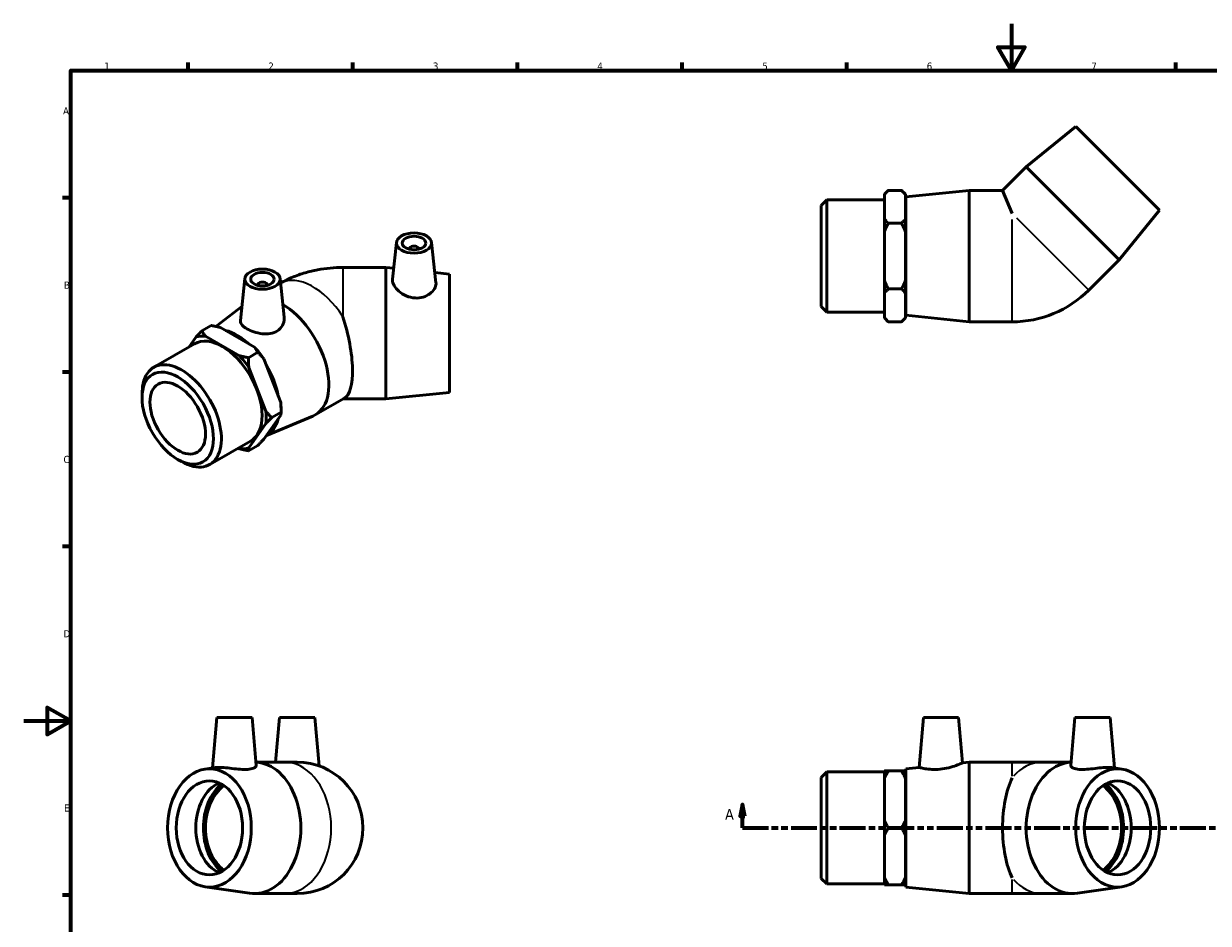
# Model space of a CAD drawing. Header units: millimetres. Extents: x 0 to 899, y -172 to 594.
# Tile 2 of 3: x 0 to 504, y 211 to 594. Entities that reach past the tile are written whole.
import ezdxf

# ---------------------------------------------------------------- set-up
doc = ezdxf.new("R2010")
doc.units = ezdxf.units.MM
doc.linetypes.add('DOUBLE_DASH_CHAIN', pattern=[1.2403, 0.6614, -0.0827, 0.1654, -0.0827, 0.1654, -0.0827])
for name, color, linetype, lineweight in [('Border (ANSI)', 7, 'Continuous', 70), ('Section Line (ANSI)', 7, 'DOUBLE_DASH_CHAIN', 70), ('Visible (ANSI)', 7, 'Continuous', 50), ('Visible Narrow (ANSI)', 7, 'Continuous', 35)]:
    doc.layers.add(name, color=color, linetype=linetype, lineweight=lineweight)
doc.styles.add('Label Text (ANSI)', font='tahoma.ttf')
doc.styles.add('Note Text (ANSI)', font='tahoma.ttf')

# ---------------------------------------------------------------- blocks, each defined once
blk = doc.blocks.new('Borders Default Border')
at = {"layer": 'Border (ANSI)'}
for p, q in [((70.08, 574), (70.08, 577.45)), ((140.17, 574), (140.17, 577.45)), ((210.25, 574), (210.25, 577.45)), ((280.33, 574), (280.33, 577.45)), ((350.42, 574), (350.42, 577.45)), ((490.58, 574), (490.58, 577.45)), ((20, 519.75), (16.55, 519.75)), ((20, 445.5), (16.55, 445.5)), ((20, 371.25), (16.55, 371.25)), ((20, 222.75), (16.55, 222.75))]:
    blk.add_line(p, q, dxfattribs=at)
at = {"layer": 'Border (ANSI)', "flags": 128}
for points in [[(420.5, 594), (420.5, 574), (414.73, 584), (426.27, 584), (420.5, 574)], [(20, 20), (20, 574), (821, 574), (821, 20), (20, 20)], [(0, 297), (20, 297), (10, 302.77), (10, 291.23), (20, 297)]]:
    blk.add_lwpolyline(points, dxfattribs=at)
at = {"layer": 'Border (ANSI)', "color": 230, "true_color": 0xff0080, "char_height": 3.05, "attachment_point": 7, "style": 'Note Text (ANSI)'}
for s, insert in [('1', (34.35, 574.4)), ('2', (104.2, 574.4)), ('3', (174.26, 574.34)), ('4', (244.23, 574.4)), ('5', (314.48, 574.34)), ('6', (384.49, 574.34)), ('7', (454.6, 574.4)), ('A', (16.78, 555.35)), ('B', (17.15, 481.1)), ('C', (16.95, 406.8)), ('D', (16.96, 332.6)), ('E', (17.21, 258.35))]:
    blk.add_mtext(s, dxfattribs=dict(at, insert=insert))
blk = doc.blocks.new('2dTransSection0')
at = {"layer": 'Section Line (ANSI)', "linetype": 'Continuous'}
for p, q in [((306, 261.43), (305, 256.43)), ((306, 256.43), (306, 261.43)), ((307, 256.43), (306, 261.43)), ((606.85, 261.43), (605.85, 256.43)), ((606.85, 256.43), (606.85, 261.43)), ((607.85, 256.43), (606.85, 261.43)), ((305, 256.43), (307, 256.43)), ((306, 251.43), (306, 256.43)), ((605.85, 256.43), (607.85, 256.43)), ((606.85, 251.43), (606.85, 256.43)), ((306, 251.43), (317.1, 251.43)), ((595.76, 251.43), (606.85, 251.43))]:
    blk.add_line(p, q, dxfattribs=at)
at = {"layer": 'Section Line (ANSI)', "linetype": 'DOUBLE_DASH_CHAIN', "ltscale": 16.686979}
blk.add_line((306, 251.43), (606.85, 251.43), dxfattribs=at)
at = {"layer": 'Section Line (ANSI)', "linetype": 'Continuous', "flags": 128}
for points in [[(307, 256.43), (306, 261.43), (305, 256.43), (307, 256.43)], [(607.85, 256.43), (606.85, 261.43), (605.85, 256.43), (607.85, 256.43)]]:
    blk.add_lwpolyline(points, dxfattribs=at)
at = {"layer": 'Section Line (ANSI)'}
for points in [[(307, 256.43), (306, 261.43), (305, 256.43), (307, 256.43)], [(607.85, 256.43), (606.85, 261.43), (605.85, 256.43), (607.85, 256.43)]]:
    blk.add_solid(points, dxfattribs=at)
at = {"layer": 'Section Line (ANSI)', "char_height": 4.57, "attachment_point": 7, "style": 'Label Text (ANSI)'}
for insert in [(298.64, 254.93), (610.32, 254.93)]:
    blk.add_mtext('A', dxfattribs=dict(at, insert=insert))

msp = doc.modelspace()

# ---------------------------------------------------------------- linework, layer by layer
at = {"layer": 'Visible (ANSI)'}
for p, q in [((447.893, 550.177), (426.821, 533.065)), ((447.893, 550.177), (483.531, 514.539)), ((426.821, 533.065), (416.76, 523.004)), ((426.821, 533.065), (466.419, 493.467)), ((366.431, 521.324), (368.111, 523.004)), ((366.431, 521.121), (366.431, 521.324)), ((366.431, 510.886), (366.431, 521.121)), ((373.751, 523.004), (368.111, 523.004)), ((375.431, 521.324), (373.751, 523.004)), ((375.431, 521.324), (375.431, 521.121)), ((375.431, 521.121), (375.431, 510.886)), ((375.531, 520.204), (402.531, 523.004)), ((375.531, 469.804), (375.531, 520.204)), ((402.531, 467.004), (402.531, 523.004)), ((402.531, 523.004), (416.76, 523.004)), ((416.76, 523.004), (420.851, 513.127)), ((339.531, 516.515), (341.921, 518.905)), ((339.531, 473.492), (339.531, 516.515)), ((341.921, 518.905), (341.921, 471.102)), ((341.921, 518.905), (366.431, 518.905)), ((375.431, 515.004), (375.531, 515.004)), ((483.531, 514.539), (466.419, 493.467)), ((366.431, 505.238), (366.431, 510.886)), ((375.431, 510.886), (375.431, 505.238)), ((366.431, 484.769), (366.431, 505.238)), ((373.751, 509.004), (368.111, 509.004)), ((375.431, 505.238), (375.431, 484.769)), ((158.706, 500.825), (157.021, 485.11)), ((173.678, 500.825), (175.53, 483.546)), ((164.192, 498.107), (164.192, 497.92)), ((168.192, 498.107), (168.192, 497.92)), ((154.219, 490.134), (135.899, 490.134)), ((154.219, 490.134), (154.219, 434.134)), ((157.523, 489.792), (154.219, 490.134)), ((466.419, 493.467), (453.465, 480.513)), ((94.178, 485.433), (92.269, 467.631)), ((109.149, 485.433), (110.914, 468.969)), ((181.219, 487.334), (175.056, 487.974)), ((181.219, 487.334), (181.219, 436.934)), ((366.431, 479.121), (366.431, 484.769)), ((375.431, 484.769), (375.431, 479.121)), ((99.663, 482.715), (99.663, 482.528)), ((103.663, 482.715), (103.663, 482.528)), ((373.751, 481.004), (368.111, 481.004)), ((366.431, 468.886), (366.431, 479.121)), ((375.431, 479.121), (375.431, 468.886)), ((375.431, 475.004), (375.531, 475.004)), ((81.749, 465.041), (92.899, 473.504)), ((339.531, 473.492), (341.921, 471.102)), ((341.921, 471.102), (366.431, 471.102)), ((375.531, 469.804), (402.531, 467.004)), ((75.892, 463.127), (79.88, 465.424)), ((83.73, 464.575), (98.204, 456.24)), ((366.431, 468.684), (366.431, 468.886)), ((366.431, 468.684), (368.111, 467.004)), ((373.751, 467.004), (368.111, 467.004)), ((375.431, 468.684), (373.751, 467.004)), ((375.431, 468.886), (375.431, 468.684)), ((402.531, 467.004), (420.851, 467.004)), ((73.372, 460.544), (70.42, 456.332)), ((91.84, 452.575), (77.366, 460.91)), ((55.344, 447.651), (72.676, 457.631)), ((95.691, 451.726), (99.679, 454.023)), ((102.198, 451.274), (109.435, 432.614)), ((103.071, 428.95), (95.834, 447.609)), ((50.371, 434.724), (50.371, 436.67)), ((124.103, 427.354), (136.577, 434.537)), ((154.219, 434.134), (135.899, 434.134)), ((181.219, 436.934), (154.219, 434.134)), ((109.578, 429.866), (109.578, 428.497)), ((109.435, 427.282), (102.198, 416.957)), ((103.351, 418.603), (123.034, 426.826)), ((109.578, 428.497), (105.59, 426.201)), ((95.834, 413.292), (103.071, 423.617)), ((79.2, 406.225), (96.531, 416.206)), ((99.679, 414.374), (95.691, 412.077)), ((91.338, 413.215), (91.84, 412.926)), ((65.523, 408.412), (67.207, 407.435)), ((82.209, 298.427), (80.329, 276.948)), ((82.209, 298.427), (97.209, 298.427)), ((97.209, 298.427), (98.99, 278.07)), ((108.937, 298.427), (107.275, 279.427)), ((108.937, 298.427), (123.937, 298.427)), ((123.937, 298.427), (125.739, 277.837)), ((383.058, 298.427), (381.202, 277.215)), ((383.058, 298.427), (398.058, 298.427)), ((398.058, 298.427), (399.746, 279.138)), ((447.587, 298.427), (445.806, 278.07)), ((447.587, 298.427), (462.587, 298.427)), ((462.587, 298.427), (464.466, 276.948)), ((98.871, 279.427), (111.129, 279.427)), ((116.437, 279.427), (111.129, 279.427)), ((399.746, 279.138), (402.531, 279.427)), ((402.531, 223.427), (402.531, 279.427)), ((402.531, 279.427), (420.851, 279.427)), ((433.666, 279.427), (420.851, 279.427)), ((445.924, 279.427), (433.666, 279.427)), ((77.235, 276.491), (81.47, 277.116)), ((339.531, 272.939), (341.921, 275.329)), ((339.531, 229.916), (339.531, 272.939)), ((341.921, 275.329), (341.921, 227.526)), ((341.921, 275.329), (366.431, 275.329)), ((366.431, 272.415), (366.431, 275.676)), ((366.431, 254.688), (366.431, 272.415)), ((368.111, 275.676), (373.751, 275.676)), ((375.431, 275.676), (375.431, 272.415)), ((375.431, 272.415), (375.431, 254.688)), ((375.531, 276.627), (381.202, 277.215)), ((375.531, 226.227), (375.531, 276.627)), ((467.56, 276.491), (463.326, 277.116)), ((375.431, 271.427), (375.531, 271.427)), ((366.431, 248.166), (366.431, 254.688)), ((375.431, 254.688), (375.431, 248.166)), ((366.431, 230.44), (366.431, 248.166)), ((373.751, 251.427), (368.111, 251.427)), ((375.431, 248.166), (375.431, 230.44)), ((339.531, 229.916), (341.921, 227.526)), ((341.921, 227.526), (366.431, 227.526)), ((366.431, 227.179), (366.431, 230.44)), ((373.751, 227.179), (368.111, 227.179)), ((375.431, 231.427), (375.531, 231.427)), ((375.431, 230.44), (375.431, 227.179)), ((77.235, 226.363), (96.122, 223.578)), ((98.175, 223.427), (111.129, 223.427)), ((111.129, 223.427), (116.437, 223.427)), ((375.531, 226.227), (402.531, 223.427)), ((402.531, 223.427), (420.851, 223.427)), ((420.851, 223.427), (433.666, 223.427)), ((446.62, 223.427), (433.666, 223.427)), ((467.56, 226.363), (448.673, 223.578))]:
    msp.add_line(p, q, dxfattribs=at)
for centre, radius, end in [((420.851, 513.127), 46.123, 315), ((116.437, 251.427), 28, 90)]:
    msp.add_arc(centre, radius, 270, end, dxfattribs=at)
for centre, major_axis, ratio in [((166.192, 500.559), (7.5, 0), 0.5758617), ((166.192, 500.559), (5, 0), 0.5758617), ((101.663, 485.167), (7.5, 0), 0.5758617), ((101.663, 485.167), (5, 0), 0.5758617), ((65.582, 425.965), (10.735, -18.641), 0.5780931), ((65.582, 425.965), (8.349, -14.499), 0.5780931), ((79.083, 251.427), (0, -25.2), 0.7071068), ((465.712, 251.427), (0, -25.2), 0.7071068), ((79.083, 251.427), (0, -20), 0.7071068), ((465.712, 251.427), (0, -20), 0.7071068)]:
    msp.add_ellipse(centre, major_axis=major_axis, ratio=ratio, dxfattribs=at)
for centre, major_axis, ratio, start_param, end_param in [((166.192, 498.107), (-2, 0), 0.5758617, 2.9729035, 6.4518745), ((101.663, 482.715), (-2, 0), 0.5758617, 2.9729035, 6.4518745), ((110.13, 451.618), (13.973, -24.264), 0.5780931, 6.2096478, 8.6310443), ((128.392, 462.134), (7.459, -27.899), 0.3183383, 0.0849033, 1.7390647), ((84.603, 436.918), (-11.928, 20.713), 0.5780931, 3.1415927, 6.2831853), ((84.603, 436.918), (-13.135, 22.808), 0.5780931, 5.8990973, 6.1475419), ((91.038, 440.624), (12.576, -21.838), 0.5780931, 2.0683158, 2.6479406), ((90.967, 440.583), (-13.135, 22.808), 0.5780931, 4.8518998, 5.1003444), ((67.272, 426.938), (11.928, -20.713), 0.5780931, 5.4958534, 10.2121098), ((84.603, 436.918), (13.135, -22.808), 0.5780931, 1.7103071, 1.9587517), ((91.038, 440.624), (12.576, -21.838), 0.5780931, 1.0160518, 1.6058095), ((84.603, 436.918), (13.135, -22.808), 0.5780931, 0.6631096, 0.9115542), ((90.967, 440.583), (-13.135, 22.808), 0.5780931, 3.9289245, 4.0531468), ((91.038, 440.624), (12.576, -21.838), 0.5780931, 6.2659606, 6.8278762), ((84.603, 436.918), (13.135, -22.808), 0.5780931, 5.8990973, 6.1475419), ((98.175, 251.427), (0, 28), 0.7071068, 3.0377022, 6.2479519), ((446.62, 251.427), (0, -28), 0.7071068, 3.176826, 6.3870758), ((428.358, 251.427), (0, -28), 0.4142136, 3.8455595, 5.5792184), ((87.38, 251.427), (0, -20), 0.7071068, 3.4393043, 5.9854736), ((91.528, 251.427), (0, 21.247), 0.7071068, 0.5040196, 2.6375731), ((91.528, 251.427), (0, 20), 0.7071068, 0.4555987, 2.685994), ((453.267, 251.427), (0, -20), 0.7071068, 0.4555987, 2.685994), ((453.267, 251.427), (0, -21.247), 0.7071068, 0.5040196, 2.6375731), ((457.415, 251.427), (0, 20), 0.7071068, 3.4393043, 5.9854736)]:
    msp.add_ellipse(centre, major_axis=major_axis, ratio=ratio, start_param=start_param, end_param=end_param, dxfattribs=at)
for points in [[(366.431, 521.121), (367.141, 522.033), (368.111, 523.004)], [(373.751, 523.004), (374.722, 522.033), (375.431, 521.121)], [(368.111, 509.004), (367.141, 509.974), (366.431, 510.886)], [(375.431, 510.886), (374.722, 509.974), (373.751, 509.004)], [(366.431, 505.238), (367.141, 507.063), (368.111, 509.004)], [(373.751, 509.004), (374.722, 507.063), (375.431, 505.238)], [(368.111, 481.004), (367.141, 482.945), (366.431, 484.769)], [(375.431, 484.769), (374.722, 482.945), (373.751, 481.004)], [(366.431, 479.121), (367.141, 480.033), (368.111, 481.004)], [(373.751, 481.004), (374.722, 480.033), (375.431, 479.121)], [(79.88, 465.424), (81.938, 465.029), (83.73, 464.575)], [(368.111, 467.004), (367.141, 467.974), (366.431, 468.886)], [(375.431, 468.886), (374.722, 467.974), (373.751, 467.004)], [(75.892, 463.127), (74.519, 461.753), (73.372, 460.544)], [(77.366, 460.91), (76.578, 461.942), (75.892, 463.127)], [(98.204, 456.24), (98.992, 455.208), (99.679, 454.023)], [(99.679, 454.023), (101.051, 452.648), (102.198, 451.274)], [(95.691, 451.726), (93.632, 452.121), (91.84, 452.575)], [(95.834, 447.609), (95.691, 449.561), (95.691, 451.726)], [(105.59, 426.201), (104.218, 427.575), (103.071, 428.95)], [(109.435, 432.614), (109.578, 430.662), (109.578, 428.497)], [(103.071, 423.617), (104.218, 424.826), (105.59, 426.201)], [(109.578, 428.497), (109.578, 427.913), (109.435, 427.282)], [(102.198, 416.957), (101.051, 415.748), (99.679, 414.374)], [(91.84, 412.926), (93.632, 412.472), (95.691, 412.077)], [(95.691, 412.077), (95.691, 412.661), (95.834, 413.292)], [(368.111, 275.676), (367.141, 275.676), (366.431, 275.676)], [(366.431, 272.415), (367.141, 273.995), (368.111, 275.676)], [(375.431, 275.676), (374.722, 275.676), (373.751, 275.676)], [(373.751, 275.676), (374.722, 273.995), (375.431, 272.415)], [(368.111, 251.427), (367.141, 253.108), (366.431, 254.688)], [(375.431, 254.688), (374.722, 253.108), (373.751, 251.427)], [(366.431, 248.166), (367.141, 249.746), (368.111, 251.427)], [(373.751, 251.427), (374.722, 249.746), (375.431, 248.166)], [(368.111, 227.179), (367.141, 228.86), (366.431, 230.44)], [(366.431, 227.179), (367.141, 227.179), (368.111, 227.179)], [(375.431, 230.44), (374.722, 228.86), (373.751, 227.179)], [(373.751, 227.179), (374.722, 227.179), (375.431, 227.179)]]:
    msp.add_rational_spline(points, [1, 1.00241153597, 1], degree=2, dxfattribs=at)
for points, knots in [([(109.358, 483.483), (111.046, 484.441), (112.742, 485.261), (116.22, 486.717), (118.003, 487.341), (121.573, 488.388), (123.36, 488.811), (126.938, 489.481), (128.728, 489.727), (132.312, 490.054), (134.106, 490.134), (135.899, 490.134)], [4.71969935, 4.71969935, 4.71969935, 4.71969935, 4.86946861, 4.86946861, 5.02654825, 5.02654825, 5.18362788, 5.18362788, 5.34070751, 5.34070751, 5.49778714, 5.49778714, 5.49778714, 5.49778714]), ([(175.53, 483.545), (175.542, 483.437), (175.548, 483.327), (175.548, 482.552), (175.326, 481.792), (174.423, 480.303), (173.742, 479.578), (172.17, 478.409), (171.172, 477.883), (168.964, 477.219), (167.755, 477.085), (165.382, 477.223), (164.08, 477.537), (161.703, 478.562), (160.626, 479.268), (158.946, 480.729), (158.22, 481.58), (157.249, 483.263), (157.004, 484.093), (157.004, 484.897), (157.01, 485.004), (157.022, 485.109)], [1.323127, 1.323127, 1.323127, 1.323127, 1.3802298, 1.3802298, 1.7268031, 1.7268031, 2.0733763, 2.0733763, 2.416918, 2.416918, 2.7604596, 2.7604596, 3.1327612, 3.1327612, 3.5050628, 3.5050628, 3.8682146, 3.8682146, 4.2313665, 4.2313665, 4.2875469, 4.2875469, 4.2875469, 4.2875469]), ([(108.021, 463.175), (107.186, 462.638), (106.139, 462.233), (103.867, 461.829), (102.644, 461.825), (100.359, 462.074), (99.14, 462.346), (96.893, 463.083), (95.865, 463.545), (94.231, 464.486), (93.516, 465.027), (92.546, 466.143), (92.29, 466.72), (92.253, 467.39), (92.256, 467.51), (92.27, 467.631)], [0, 0, 0, 0, 0.3435416, 0.3435416, 0.6870833, 0.6870833, 1.0336565, 1.0336565, 1.3802298, 1.3802298, 1.7268031, 1.7268031, 2.0733763, 2.0733763, 2.1465753, 2.1465753, 2.1465753, 2.1465753]), ([(110.913, 468.969), (110.936, 468.765), (110.947, 468.561), (110.946, 467.418), (110.702, 466.397), (109.692, 464.564), (108.926, 463.757), (108.021, 463.175)], [4.87827112, 4.87827112, 4.87827112, 4.87827112, 4.95767009, 4.95767009, 5.3299717, 5.3299717, 5.70227331, 5.70227331, 5.70227331, 5.70227331]), ([(98.99, 278.07), (98.991, 278.052), (98.992, 278.035), (98.992, 277.711), (98.747, 277.363), (97.737, 276.778), (96.971, 276.547), (96.066, 276.428)], [4.93619651, 4.93619651, 4.93619651, 4.93619651, 4.95767009, 4.95767009, 5.3299717, 5.3299717, 5.70227331, 5.70227331, 5.70227331, 5.70227331]), ([(399.746, 279.138), (399.746, 279.138), (399.501, 279.026), (398.53, 278.613), (397.804, 278.315), (396.124, 277.711), (395.047, 277.363), (392.67, 276.778), (391.368, 276.547), (390.134, 276.428)], [4.2313665, 4.2313665, 4.2313665, 4.2313665, 4.5945183, 4.5945183, 4.9576701, 4.9576701, 5.3299717, 5.3299717, 5.7022733, 5.7022733, 5.7022733, 5.7022733]), ([(463.324, 277.115), (462.879, 277.18), (462.32, 277.215), (460.885, 277.215), (459.857, 277.153), (457.61, 276.935), (456.391, 276.782), (454.106, 276.521), (452.883, 276.394), (450.611, 276.289), (449.564, 276.317), (447.824, 276.547), (447.058, 276.778), (446.048, 277.363), (445.804, 277.711), (445.803, 278.035), (445.804, 278.052), (445.806, 278.07)], [1.1181999, 1.1181999, 1.1181999, 1.1181999, 1.3802298, 1.3802298, 1.7268031, 1.7268031, 2.0733763, 2.0733763, 2.416918, 2.416918, 2.7604596, 2.7604596, 3.1327612, 3.1327612, 3.5050628, 3.5050628, 3.5265364, 3.5265364, 3.5265364, 3.5265364]), ([(96.066, 276.428), (95.231, 276.317), (94.184, 276.289), (91.913, 276.394), (90.689, 276.521), (88.404, 276.782), (87.185, 276.935), (84.938, 277.153), (83.91, 277.215), (82.475, 277.215), (81.916, 277.18), (81.471, 277.115)], [0, 0, 0, 0, 0.3435416, 0.3435416, 0.6870833, 0.6870833, 1.0336565, 1.0336565, 1.3802298, 1.3802298, 1.6422597, 1.6422597, 1.6422597, 1.6422597]), ([(390.134, 276.428), (388.995, 276.317), (387.786, 276.289), (385.578, 276.394), (384.58, 276.521), (383.008, 276.782), (382.327, 276.935), (381.424, 277.153), (381.202, 277.215), (381.202, 277.215)], [0, 0, 0, 0, 0.3435416, 0.3435416, 0.6870833, 0.6870833, 1.0336565, 1.0336565, 1.3802298, 1.3802298, 1.3802298, 1.3802298])]:
    msp.add_open_spline(points, degree=3, knots=knots, dxfattribs=at)
msp.add_open_spline([(135.878, 434.134), (135.885, 434.134), (135.892, 434.134), (135.899, 434.134)], degree=3, dxfattribs=at)
at = {"layer": 'Visible Narrow (ANSI)'}
for p, q in [((420.851, 467.185), (420.851, 510.587)), ((422.647, 511.331), (453.337, 480.641)), ((135.899, 490.134), (135.899, 469.148)), ((135.899, 434.147), (135.899, 434.134)), ((420.851, 273.396), (420.851, 279.41)), ((420.851, 223.445), (420.851, 229.459))]:
    msp.add_line(p, q, dxfattribs=at)
for centre, major_axis, ratio, start_param, end_param in [((123.084, 459.078), (-13.973, 24.264), 0.5780931, 4.795754, 6.2656887), ((111.129, 251.427), (0, 28), 0.7071068, 3.2986723, 6.1261057), ((433.666, 251.427), (0, 28), 0.7071068, 0.0351983, 0.6687685), ((433.666, 251.427), (0, -28), 0.7071068, 5.6144168, 6.247987)]:
    msp.add_ellipse(centre, major_axis=major_axis, ratio=ratio, start_param=start_param, end_param=end_param, dxfattribs=at)

# ---------------------------------------------------------------- block references
msp.add_blockref('Borders Default Border', (0, 0))
at = {"layer": 'Section Line (ANSI)'}
msp.add_blockref('2dTransSection0', (0, 0), dxfattribs=at)

doc.saveas('drawing.dxf')
